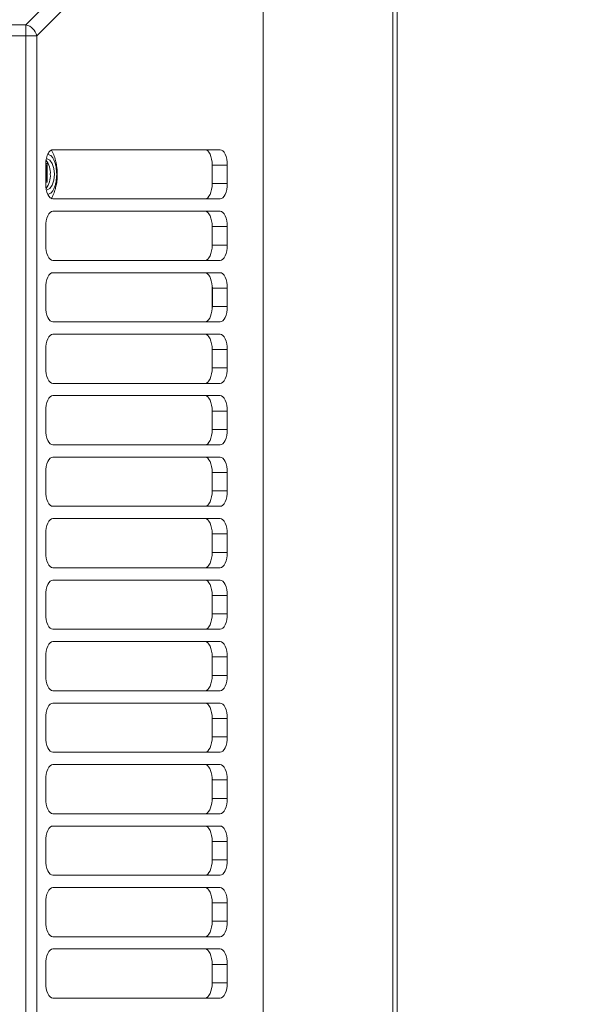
# Model space of a CAD drawing. Header units: millimetres. Extents: x 30 to 1432, y 107 to 988.
# Tile 32 of 34: x 1316 to 1409, y 614 to 774. Entities that reach past the tile are written whole.
import ezdxf

# ---------------------------------------------------------------- set-up
doc = ezdxf.new("R2010")
doc.units = ezdxf.units.MM
doc.header["$LTSCALE"] = 5
doc.layers.add('AA', color=7, linetype='Continuous')
doc.styles.add('SLDTEXTSTYLE1', font='TXT', dxfattribs={"width": 0.75})
doc.dimstyles.new('SLDDIMSTYLE2', dxfattribs={"dimtxt": 17.5, "dimasz": 16.51, "dimexe": 0, "dimexo": 0.0625, "dimgap": 4.375, "dimtad": 1, "dimrnd": 1e-09, "dimzin": 12, "dimdsep": 46, "dimtxsty": 'SLDTEXTSTYLE1', "dimsah": 1, "dimcen": 0.09, "dimadec": 0, "dimazin": 3, "dimtfac": 1, "dimtmove": 0, "dimatfit": 0, "dimfxl": 1, "dimfrac": 2, "dimtolj": 1, "dimtzin": 12, "dimarcsym": 0})

# ---------------------------------------------------------------- blocks, each defined once
blk = doc.blocks.new('*D8')
at = {"layer": 'AA', "color": 7}
for p, q in [((1280, 706.39), (1280, 879.54)), ((1377, 836.31), (1377, 879.54)), ((1280, 874.54), (1248.25, 874.54)), ((1280, 874.54), (1377, 874.54)), ((1377, 874.54), (1408.75, 874.54))]:
    blk.add_line(p, q, dxfattribs=at)
for points in [[(1280, 874.54), (1263.49, 877.08), (1263.49, 872)], [(1377, 874.54), (1393.51, 872), (1393.51, 877.08)]]:
    blk.add_solid(points, dxfattribs=at)
at = {"layer": 'AA', "color": 7, "insert": (1308.32, 897.1, 18.06), "char_height": 17.5, "attachment_point": 1, "style": 'SLDTEXTSTYLE1'}
blk.add_mtext('97', dxfattribs=at)

msp = doc.modelspace()

# ---------------------------------------------------------------- linework, layer by layer
at = {"color": 7, "linetype": 'Continuous', "lineweight": 15}
for p, q in [((1376.296, 831.31), (1376.296, 397.078)), ((1377.003, 831.31), (1377.003, 397.078)), ((1355.147, 428.994), (1355.147, 799.394)), ((1309.503, 773.508), (1316.551, 773.508)), ((1309.503, 771.742), (1316.551, 771.742)), ((1316.551, 771.742), (1316.551, 456.645)), ((1316.551, 771.742), (1318.317, 771.742)), ((1318.317, 771.742), (1318.317, 456.645)), ((1320.945, 753.194), (1348.165, 753.194)), ((1349.339, 750.694), (1346.866, 750.694)), ((1349.339, 750.694), (1349.339, 747.694)), ((1346.866, 747.694), (1349.339, 747.694)), ((1348.165, 745.194), (1320.945, 745.194)), ((1320.945, 743.194), (1348.165, 743.194)), ((1349.339, 740.694), (1346.866, 740.694)), ((1349.339, 740.694), (1349.339, 737.694)), ((1346.866, 737.694), (1349.339, 737.694)), ((1348.165, 735.194), (1320.945, 735.194)), ((1349.339, 730.694), (1346.902, 730.694)), ((1349.339, 730.694), (1349.339, 727.694)), ((1346.902, 727.694), (1349.339, 727.694)), ((1348.165, 725.194), (1320.945, 725.194)), ((1349.339, 720.694), (1346.866, 720.694)), ((1349.339, 720.694), (1349.339, 717.694)), ((1346.866, 717.694), (1349.339, 717.694)), ((1348.165, 715.194), (1320.945, 715.194)), ((1346.866, 707.694), (1349.339, 707.694)), ((1348.165, 705.194), (1320.945, 705.194)), ((1320.945, 703.194), (1348.165, 703.194)), ((1349.339, 700.694), (1346.866, 700.694)), ((1349.339, 700.694), (1349.339, 697.694)), ((1346.866, 697.694), (1349.339, 697.694)), ((1348.165, 695.194), (1320.945, 695.194)), ((1320.945, 693.194), (1348.165, 693.194)), ((1349.339, 690.694), (1346.866, 690.694)), ((1349.339, 690.694), (1349.339, 687.694)), ((1346.866, 687.694), (1349.339, 687.694)), ((1348.165, 685.194), (1320.945, 685.194)), ((1320.945, 683.194), (1348.165, 683.194)), ((1349.339, 680.694), (1346.866, 680.694)), ((1349.339, 680.694), (1349.339, 677.694)), ((1346.866, 677.694), (1349.339, 677.694)), ((1348.165, 675.194), (1320.945, 675.194)), ((1320.945, 673.194), (1348.165, 673.194)), ((1349.339, 670.694), (1346.866, 670.694)), ((1349.339, 670.694), (1349.339, 667.694)), ((1346.866, 667.694), (1349.339, 667.694)), ((1348.165, 665.194), (1320.945, 665.194)), ((1320.945, 663.194), (1348.165, 663.194)), ((1349.339, 660.694), (1346.866, 660.694)), ((1349.339, 660.694), (1349.339, 657.694)), ((1348.165, 655.194), (1320.945, 655.194)), ((1320.945, 653.194), (1348.165, 653.194)), ((1348.165, 645.194), (1320.945, 645.194)), ((1320.945, 643.194), (1348.165, 643.194)), ((1349.339, 640.694), (1346.866, 640.694)), ((1349.339, 640.694), (1349.339, 637.694)), ((1346.866, 637.694), (1349.339, 637.694)), ((1348.165, 635.194), (1320.945, 635.194)), ((1320.945, 633.194), (1348.165, 633.194)), ((1349.339, 630.694), (1346.866, 630.694)), ((1349.339, 630.694), (1349.339, 627.694)), ((1346.866, 627.694), (1349.339, 627.694)), ((1348.165, 625.194), (1320.945, 625.194)), ((1320.945, 623.194), (1348.165, 623.194)), ((1349.339, 620.694), (1346.866, 620.694)), ((1349.339, 620.694), (1349.339, 617.694)), ((1346.866, 617.694), (1349.339, 617.694))]:
    msp.add_line(p, q, dxfattribs=at)
at = {"color": 8, "linetype": 'Continuous', "lineweight": 15}
for p, q in [((1316.551, 773.508), (1348.473, 805.43)), ((1318.317, 771.742), (1350.239, 803.664))]:
    msp.add_line(p, q, dxfattribs=at)
at = {"color": 144, "linetype": 'Continuous', "lineweight": 0}
for p, q in [((1316.551, 771.742), (1316.551, 773.508)), ((1319.771, 747.694), (1319.771, 750.694)), ((1319.795, 750.957), (1320.015, 750.957)), ((1319.903, 748.134), (1319.903, 750.717)), ((1320.015, 750.957), (1320.015, 747.895)), ((1346.856, 747.367), (1346.856, 751.021)), ((1346.866, 750.694), (1346.866, 747.694)), ((1319.771, 748.134), (1319.903, 748.134)), ((1320.015, 747.895), (1319.771, 747.895)), ((1319.771, 737.694), (1319.771, 740.694)), ((1346.856, 737.367), (1346.856, 741.021)), ((1346.866, 740.694), (1346.866, 737.694)), ((1320.945, 733.194), (1348.165, 733.194)), ((1319.771, 727.694), (1319.771, 730.694)), ((1346.856, 727.367), (1346.856, 731.021)), ((1346.902, 730.694), (1346.902, 727.694)), ((1320.945, 723.194), (1348.165, 723.194)), ((1319.771, 717.694), (1319.771, 720.694)), ((1346.856, 717.367), (1346.856, 721.021)), ((1346.866, 720.694), (1346.866, 717.694)), ((1320.945, 713.194), (1348.165, 713.194)), ((1319.771, 707.694), (1319.771, 710.694)), ((1346.856, 707.367), (1346.856, 711.021)), ((1349.339, 710.694), (1346.866, 710.694)), ((1346.866, 710.694), (1346.866, 707.694)), ((1349.339, 710.694), (1349.339, 707.694)), ((1319.771, 697.694), (1319.771, 700.694)), ((1346.856, 697.367), (1346.856, 701.021)), ((1346.866, 700.694), (1346.866, 697.694)), ((1319.771, 687.694), (1319.771, 690.694)), ((1346.856, 687.367), (1346.856, 691.021)), ((1346.866, 690.694), (1346.866, 687.694)), ((1319.771, 677.694), (1319.771, 680.694)), ((1346.856, 677.367), (1346.856, 681.021)), ((1346.866, 680.694), (1346.866, 677.694)), ((1319.771, 667.694), (1319.771, 670.694)), ((1346.856, 667.367), (1346.856, 671.021)), ((1346.866, 670.694), (1346.866, 667.694)), ((1319.771, 657.694), (1319.771, 660.694)), ((1346.856, 657.367), (1346.856, 661.021)), ((1346.866, 660.694), (1346.866, 657.694)), ((1346.866, 657.694), (1349.339, 657.694)), ((1319.771, 647.694), (1319.771, 650.694)), ((1346.856, 647.367), (1346.856, 651.021)), ((1349.339, 650.694), (1346.902, 650.694)), ((1349.339, 650.694), (1349.339, 647.694)), ((1346.902, 647.694), (1349.339, 647.694)), ((1319.771, 637.694), (1319.771, 640.694)), ((1346.856, 637.367), (1346.856, 641.021)), ((1346.866, 640.694), (1346.866, 637.694)), ((1346.856, 627.367), (1346.856, 631.021)), ((1319.771, 627.694), (1319.771, 630.694)), ((1346.866, 630.694), (1346.866, 627.694)), ((1319.771, 617.694), (1319.771, 620.694)), ((1346.856, 617.367), (1346.856, 621.021)), ((1346.866, 620.694), (1346.866, 617.694)), ((1348.165, 615.194), (1320.945, 615.194))]:
    msp.add_line(p, q, dxfattribs=at)
at = {"color": 144, "linetype": 'Continuous', "lineweight": 0, "flags": 128}
for points in [[(1346.866, 750.694), (1346.844, 751.181), (1346.777, 751.65), (1346.669, 752.083), (1346.523, 752.461), (1346.345, 752.772), (1346.142, 753.003), (1345.922, 753.146), (1345.693, 753.194)], [(1320.012, 751.694), (1320.462, 751.503), (1320.842, 750.961), (1321.097, 750.15), (1321.186, 749.194)], [(1321.186, 749.194), (1321.097, 748.237), (1320.842, 747.426), (1320.462, 746.884), (1320.012, 746.694)], [(1345.693, 745.194), (1345.922, 745.242), (1346.142, 745.384), (1346.345, 745.615), (1346.523, 745.926), (1346.669, 746.305), (1346.777, 746.737), (1346.844, 747.206), (1346.866, 747.694)], [(1346.866, 740.694), (1346.844, 741.181), (1346.777, 741.65), (1346.669, 742.083), (1346.523, 742.461), (1346.345, 742.772), (1346.142, 743.003), (1345.922, 743.146), (1345.693, 743.194)], [(1348.165, 743.194), (1348.394, 743.146), (1348.614, 743.003), (1348.817, 742.772), (1348.995, 742.461), (1349.141, 742.083), (1349.249, 741.65), (1349.316, 741.181), (1349.339, 740.694)], [(1345.693, 735.194), (1345.922, 735.242), (1346.142, 735.384), (1346.345, 735.615), (1346.523, 735.926), (1346.669, 736.305), (1346.777, 736.737), (1346.844, 737.206), (1346.866, 737.694)], [(1349.339, 737.694), (1349.316, 737.206), (1349.249, 736.737), (1349.141, 736.305), (1348.995, 735.926), (1348.817, 735.615), (1348.614, 735.384), (1348.394, 735.242), (1348.165, 735.194)], [(1346.856, 731.021), (1346.81, 731.459), (1346.728, 731.873), (1346.612, 732.248), (1346.466, 732.574), (1346.296, 732.838), (1346.106, 733.034), (1345.903, 733.153), (1345.693, 733.194)], [(1345.693, 725.194), (1345.903, 725.234), (1346.106, 725.354), (1346.296, 725.549), (1346.466, 725.814), (1346.612, 726.139), (1346.728, 726.515), (1346.81, 726.928), (1346.856, 727.367)], [(1346.866, 720.694), (1346.844, 721.181), (1346.777, 721.65), (1346.669, 722.083), (1346.523, 722.461), (1346.345, 722.772), (1346.142, 723.003), (1345.922, 723.146), (1345.693, 723.194)], [(1345.693, 715.194), (1345.922, 715.242), (1346.142, 715.384), (1346.345, 715.615), (1346.523, 715.926), (1346.669, 716.305), (1346.777, 716.737), (1346.844, 717.206), (1346.866, 717.694)], [(1346.866, 710.694), (1346.844, 711.181), (1346.777, 711.65), (1346.669, 712.083), (1346.523, 712.461), (1346.345, 712.772), (1346.142, 713.003), (1345.922, 713.146), (1345.693, 713.194)], [(1345.693, 705.194), (1345.922, 705.242), (1346.142, 705.384), (1346.345, 705.615), (1346.523, 705.926), (1346.669, 706.305), (1346.777, 706.737), (1346.844, 707.206), (1346.866, 707.694)], [(1346.866, 700.694), (1346.844, 701.181), (1346.777, 701.65), (1346.669, 702.083), (1346.523, 702.461), (1346.345, 702.772), (1346.142, 703.003), (1345.922, 703.146), (1345.693, 703.194)], [(1345.693, 695.194), (1345.922, 695.242), (1346.142, 695.384), (1346.345, 695.615), (1346.523, 695.926), (1346.669, 696.305), (1346.777, 696.737), (1346.844, 697.206), (1346.866, 697.694)], [(1346.866, 690.694), (1346.844, 691.181), (1346.777, 691.65), (1346.669, 692.083), (1346.523, 692.461), (1346.345, 692.772), (1346.142, 693.003), (1345.922, 693.146), (1345.693, 693.194)], [(1345.693, 685.194), (1345.922, 685.242), (1346.142, 685.384), (1346.345, 685.615), (1346.523, 685.926), (1346.669, 686.305), (1346.777, 686.737), (1346.844, 687.206), (1346.866, 687.694)], [(1346.866, 680.694), (1346.844, 681.181), (1346.777, 681.65), (1346.669, 682.083), (1346.523, 682.461), (1346.345, 682.772), (1346.142, 683.003), (1345.922, 683.146), (1345.693, 683.194)], [(1345.693, 675.194), (1345.922, 675.242), (1346.142, 675.384), (1346.345, 675.615), (1346.523, 675.926), (1346.669, 676.305), (1346.777, 676.737), (1346.844, 677.206), (1346.866, 677.694)], [(1346.866, 670.694), (1346.844, 671.181), (1346.777, 671.65), (1346.669, 672.083), (1346.523, 672.461), (1346.345, 672.772), (1346.142, 673.003), (1345.922, 673.146), (1345.693, 673.194)], [(1345.693, 665.194), (1345.922, 665.242), (1346.142, 665.384), (1346.345, 665.615), (1346.523, 665.926), (1346.669, 666.305), (1346.777, 666.737), (1346.844, 667.206), (1346.866, 667.694)], [(1346.866, 660.694), (1346.844, 661.181), (1346.777, 661.65), (1346.669, 662.083), (1346.523, 662.461), (1346.345, 662.772), (1346.142, 663.003), (1345.922, 663.146), (1345.693, 663.194)], [(1345.693, 655.194), (1345.922, 655.242), (1346.142, 655.384), (1346.345, 655.615), (1346.523, 655.926), (1346.669, 656.305), (1346.777, 656.737), (1346.844, 657.206), (1346.866, 657.694)], [(1346.856, 651.021), (1346.81, 651.459), (1346.728, 651.873), (1346.612, 652.248), (1346.466, 652.574), (1346.296, 652.838), (1346.106, 653.034), (1345.903, 653.153), (1345.693, 653.194)], [(1345.693, 645.194), (1345.903, 645.234), (1346.106, 645.354), (1346.296, 645.549), (1346.466, 645.814), (1346.612, 646.139), (1346.728, 646.515), (1346.81, 646.928), (1346.856, 647.367)], [(1346.866, 640.694), (1346.844, 641.181), (1346.777, 641.65), (1346.669, 642.083), (1346.523, 642.461), (1346.345, 642.772), (1346.142, 643.003), (1345.922, 643.146), (1345.693, 643.194)], [(1345.693, 635.194), (1345.922, 635.242), (1346.142, 635.384), (1346.345, 635.615), (1346.523, 635.926), (1346.669, 636.305), (1346.777, 636.737), (1346.844, 637.206), (1346.866, 637.694)], [(1346.866, 630.694), (1346.844, 631.181), (1346.777, 631.65), (1346.669, 632.083), (1346.523, 632.461), (1346.345, 632.772), (1346.142, 633.003), (1345.922, 633.146), (1345.693, 633.194)], [(1320.945, 625.194), (1320.716, 625.242), (1320.496, 625.384), (1320.293, 625.615), (1320.115, 625.926), (1319.969, 626.305), (1319.861, 626.737), (1319.794, 627.206), (1319.771, 627.694)], [(1345.693, 625.194), (1345.922, 625.242), (1346.142, 625.384), (1346.345, 625.615), (1346.523, 625.926), (1346.669, 626.305), (1346.777, 626.737), (1346.844, 627.206), (1346.866, 627.694)], [(1349.339, 627.694), (1349.316, 627.206), (1349.249, 626.737), (1349.141, 626.305), (1348.995, 625.926), (1348.817, 625.615), (1348.614, 625.384), (1348.394, 625.242), (1348.165, 625.194)], [(1346.866, 620.694), (1346.844, 621.181), (1346.777, 621.65), (1346.669, 622.083), (1346.523, 622.461), (1346.345, 622.772), (1346.142, 623.003), (1345.922, 623.146), (1345.693, 623.194)], [(1345.693, 615.194), (1345.922, 615.242), (1346.142, 615.384), (1346.345, 615.615), (1346.523, 615.926), (1346.669, 616.305), (1346.777, 616.737), (1346.844, 617.206), (1346.866, 617.694)]]:
    msp.add_lwpolyline(points, dxfattribs=at)
at = {"color": 7, "linetype": 'Continuous', "lineweight": 15, "flags": 128}
for points in [[(1348.165, 753.194), (1348.394, 753.146), (1348.614, 753.003), (1348.817, 752.772), (1348.995, 752.461), (1349.141, 752.083), (1349.249, 751.65), (1349.316, 751.181), (1349.339, 750.694)], [(1320.945, 745.194), (1320.716, 745.242), (1320.496, 745.384), (1320.293, 745.615), (1320.115, 745.926), (1319.969, 746.305), (1319.861, 746.737), (1319.794, 747.206), (1319.771, 747.694)], [(1349.339, 747.694), (1349.316, 747.206), (1349.249, 746.737), (1349.141, 746.305), (1348.995, 745.926), (1348.817, 745.615), (1348.614, 745.384), (1348.394, 745.242), (1348.165, 745.194)], [(1319.771, 740.694), (1319.794, 741.181), (1319.861, 741.65), (1319.969, 742.083), (1320.115, 742.461), (1320.293, 742.772), (1320.496, 743.003), (1320.716, 743.146), (1320.945, 743.194)], [(1320.945, 735.194), (1320.716, 735.242), (1320.496, 735.384), (1320.293, 735.615), (1320.115, 735.926), (1319.969, 736.305), (1319.861, 736.737), (1319.794, 737.206), (1319.771, 737.694)], [(1319.771, 730.694), (1319.794, 731.181), (1319.861, 731.65), (1319.969, 732.083), (1320.115, 732.461), (1320.293, 732.772), (1320.496, 733.003), (1320.716, 733.146), (1320.945, 733.194)], [(1348.165, 733.194), (1348.394, 733.146), (1348.614, 733.003), (1348.817, 732.772), (1348.995, 732.461), (1349.141, 732.083), (1349.249, 731.65), (1349.316, 731.181), (1349.339, 730.694)], [(1320.945, 725.194), (1320.716, 725.242), (1320.496, 725.384), (1320.293, 725.615), (1320.115, 725.926), (1319.969, 726.305), (1319.861, 726.737), (1319.794, 727.206), (1319.771, 727.694)], [(1349.339, 727.694), (1349.316, 727.206), (1349.249, 726.737), (1349.141, 726.305), (1348.995, 725.926), (1348.817, 725.615), (1348.614, 725.384), (1348.394, 725.242), (1348.165, 725.194)], [(1319.771, 720.694), (1319.794, 721.181), (1319.861, 721.65), (1319.969, 722.083), (1320.115, 722.461), (1320.293, 722.772), (1320.496, 723.003), (1320.716, 723.146), (1320.945, 723.194)], [(1348.165, 723.194), (1348.394, 723.146), (1348.614, 723.003), (1348.817, 722.772), (1348.995, 722.461), (1349.141, 722.083), (1349.249, 721.65), (1349.316, 721.181), (1349.339, 720.694)], [(1320.945, 715.194), (1320.716, 715.242), (1320.496, 715.384), (1320.293, 715.615), (1320.115, 715.926), (1319.969, 716.305), (1319.861, 716.737), (1319.794, 717.206), (1319.771, 717.694)], [(1349.339, 717.694), (1349.316, 717.206), (1349.249, 716.737), (1349.141, 716.305), (1348.995, 715.926), (1348.817, 715.615), (1348.614, 715.384), (1348.394, 715.242), (1348.165, 715.194)], [(1319.771, 710.694), (1319.794, 711.181), (1319.861, 711.65), (1319.969, 712.083), (1320.115, 712.461), (1320.293, 712.772), (1320.496, 713.003), (1320.716, 713.146), (1320.945, 713.194)], [(1348.165, 713.194), (1348.394, 713.146), (1348.614, 713.003), (1348.817, 712.772), (1348.995, 712.461), (1349.141, 712.083), (1349.249, 711.65), (1349.316, 711.181), (1349.339, 710.694)], [(1320.945, 705.194), (1320.716, 705.242), (1320.496, 705.384), (1320.293, 705.615), (1320.115, 705.926), (1319.969, 706.305), (1319.861, 706.737), (1319.794, 707.206), (1319.771, 707.694)], [(1349.339, 707.694), (1349.316, 707.206), (1349.249, 706.737), (1349.141, 706.305), (1348.995, 705.926), (1348.817, 705.615), (1348.614, 705.384), (1348.394, 705.242), (1348.165, 705.194)], [(1319.771, 700.694), (1319.794, 701.181), (1319.861, 701.65), (1319.969, 702.083), (1320.115, 702.461), (1320.293, 702.772), (1320.496, 703.003), (1320.716, 703.146), (1320.945, 703.194)], [(1348.165, 703.194), (1348.394, 703.146), (1348.614, 703.003), (1348.817, 702.772), (1348.995, 702.461), (1349.141, 702.083), (1349.249, 701.65), (1349.316, 701.181), (1349.339, 700.694)], [(1320.945, 695.194), (1320.716, 695.242), (1320.496, 695.384), (1320.293, 695.615), (1320.115, 695.926), (1319.969, 696.305), (1319.861, 696.737), (1319.794, 697.206), (1319.771, 697.694)], [(1349.339, 697.694), (1349.316, 697.206), (1349.249, 696.737), (1349.141, 696.305), (1348.995, 695.926), (1348.817, 695.615), (1348.614, 695.384), (1348.394, 695.242), (1348.165, 695.194)], [(1319.771, 690.694), (1319.794, 691.181), (1319.861, 691.65), (1319.969, 692.083), (1320.115, 692.461), (1320.293, 692.772), (1320.496, 693.003), (1320.716, 693.146), (1320.945, 693.194)], [(1348.165, 693.194), (1348.394, 693.146), (1348.614, 693.003), (1348.817, 692.772), (1348.995, 692.461), (1349.141, 692.083), (1349.249, 691.65), (1349.316, 691.181), (1349.339, 690.694)], [(1320.945, 685.194), (1320.716, 685.242), (1320.496, 685.384), (1320.293, 685.615), (1320.115, 685.926), (1319.969, 686.305), (1319.861, 686.737), (1319.794, 687.206), (1319.771, 687.694)], [(1349.339, 687.694), (1349.316, 687.206), (1349.249, 686.737), (1349.141, 686.305), (1348.995, 685.926), (1348.817, 685.615), (1348.614, 685.384), (1348.394, 685.242), (1348.165, 685.194)], [(1319.771, 680.694), (1319.794, 681.181), (1319.861, 681.65), (1319.969, 682.083), (1320.115, 682.461), (1320.293, 682.772), (1320.496, 683.003), (1320.716, 683.146), (1320.945, 683.194)], [(1348.165, 683.194), (1348.394, 683.146), (1348.614, 683.003), (1348.817, 682.772), (1348.995, 682.461), (1349.141, 682.083), (1349.249, 681.65), (1349.316, 681.181), (1349.339, 680.694)], [(1320.945, 675.194), (1320.716, 675.242), (1320.496, 675.384), (1320.293, 675.615), (1320.115, 675.926), (1319.969, 676.305), (1319.861, 676.737), (1319.794, 677.206), (1319.771, 677.694)], [(1349.339, 677.694), (1349.316, 677.206), (1349.249, 676.737), (1349.141, 676.305), (1348.995, 675.926), (1348.817, 675.615), (1348.614, 675.384), (1348.394, 675.242), (1348.165, 675.194)], [(1319.771, 670.694), (1319.794, 671.181), (1319.861, 671.65), (1319.969, 672.083), (1320.115, 672.461), (1320.293, 672.772), (1320.496, 673.003), (1320.716, 673.146), (1320.945, 673.194)], [(1348.165, 673.194), (1348.394, 673.146), (1348.614, 673.003), (1348.817, 672.772), (1348.995, 672.461), (1349.141, 672.083), (1349.249, 671.65), (1349.316, 671.181), (1349.339, 670.694)], [(1320.945, 665.194), (1320.716, 665.242), (1320.496, 665.384), (1320.293, 665.615), (1320.115, 665.926), (1319.969, 666.305), (1319.861, 666.737), (1319.794, 667.206), (1319.771, 667.694)], [(1349.339, 667.694), (1349.316, 667.206), (1349.249, 666.737), (1349.141, 666.305), (1348.995, 665.926), (1348.817, 665.615), (1348.614, 665.384), (1348.394, 665.242), (1348.165, 665.194)], [(1319.771, 660.694), (1319.794, 661.181), (1319.861, 661.65), (1319.969, 662.083), (1320.115, 662.461), (1320.293, 662.772), (1320.496, 663.003), (1320.716, 663.146), (1320.945, 663.194)], [(1348.165, 663.194), (1348.394, 663.146), (1348.614, 663.003), (1348.817, 662.772), (1348.995, 662.461), (1349.141, 662.083), (1349.249, 661.65), (1349.316, 661.181), (1349.339, 660.694)], [(1320.945, 655.194), (1320.716, 655.242), (1320.496, 655.384), (1320.293, 655.615), (1320.115, 655.926), (1319.969, 656.305), (1319.861, 656.737), (1319.794, 657.206), (1319.771, 657.694)], [(1349.339, 657.694), (1349.316, 657.206), (1349.249, 656.737), (1349.141, 656.305), (1348.995, 655.926), (1348.817, 655.615), (1348.614, 655.384), (1348.394, 655.242), (1348.165, 655.194)], [(1319.771, 650.694), (1319.794, 651.181), (1319.861, 651.65), (1319.969, 652.083), (1320.115, 652.461), (1320.293, 652.772), (1320.496, 653.003), (1320.716, 653.146), (1320.945, 653.194)], [(1348.165, 653.194), (1348.394, 653.146), (1348.614, 653.003), (1348.817, 652.772), (1348.995, 652.461), (1349.141, 652.083), (1349.249, 651.65), (1349.316, 651.181), (1349.339, 650.694)], [(1320.945, 645.194), (1320.716, 645.242), (1320.496, 645.384), (1320.293, 645.615), (1320.115, 645.926), (1319.969, 646.305), (1319.861, 646.737), (1319.794, 647.206), (1319.771, 647.694)], [(1349.339, 647.694), (1349.316, 647.206), (1349.249, 646.737), (1349.141, 646.305), (1348.995, 645.926), (1348.817, 645.615), (1348.614, 645.384), (1348.394, 645.242), (1348.165, 645.194)], [(1319.771, 640.694), (1319.794, 641.181), (1319.861, 641.65), (1319.969, 642.083), (1320.115, 642.461), (1320.293, 642.772), (1320.496, 643.003), (1320.716, 643.146), (1320.945, 643.194)], [(1348.165, 643.194), (1348.394, 643.146), (1348.614, 643.003), (1348.817, 642.772), (1348.995, 642.461), (1349.141, 642.083), (1349.249, 641.65), (1349.316, 641.181), (1349.339, 640.694)], [(1320.945, 635.194), (1320.716, 635.242), (1320.496, 635.384), (1320.293, 635.615), (1320.115, 635.926), (1319.969, 636.305), (1319.861, 636.737), (1319.794, 637.206), (1319.771, 637.694)], [(1349.339, 637.694), (1349.316, 637.206), (1349.249, 636.737), (1349.141, 636.305), (1348.995, 635.926), (1348.817, 635.615), (1348.614, 635.384), (1348.394, 635.242), (1348.165, 635.194)], [(1319.771, 630.694), (1319.794, 631.181), (1319.861, 631.65), (1319.969, 632.083), (1320.115, 632.461), (1320.293, 632.772), (1320.496, 633.003), (1320.716, 633.146), (1320.945, 633.194)], [(1348.165, 633.194), (1348.394, 633.146), (1348.614, 633.003), (1348.817, 632.772), (1348.995, 632.461), (1349.141, 632.083), (1349.249, 631.65), (1349.316, 631.181), (1349.339, 630.694)], [(1319.771, 620.694), (1319.794, 621.181), (1319.861, 621.65), (1319.969, 622.083), (1320.115, 622.461), (1320.293, 622.772), (1320.496, 623.003), (1320.716, 623.146), (1320.945, 623.194)], [(1348.165, 623.194), (1348.394, 623.146), (1348.614, 623.003), (1348.817, 622.772), (1348.995, 622.461), (1349.141, 622.083), (1349.249, 621.65), (1349.316, 621.181), (1349.339, 620.694)], [(1320.945, 615.194), (1320.716, 615.242), (1320.496, 615.384), (1320.293, 615.615), (1320.115, 615.926), (1319.969, 616.305), (1319.861, 616.737), (1319.794, 617.206), (1319.771, 617.694)], [(1349.339, 617.694), (1349.316, 617.206), (1349.249, 616.737), (1349.141, 616.305), (1348.995, 615.926), (1348.817, 615.615), (1348.614, 615.384), (1348.394, 615.242), (1348.165, 615.194)]]:
    msp.add_lwpolyline(points, dxfattribs=at)
at = {"color": 144, "linetype": 'Continuous', "lineweight": 0}
msp.add_arc((1315.994, 771.185), 2.389, 13.48748, 76.51252, dxfattribs=at)
at = {"color": 7, "linetype": 'Continuous', "lineweight": 15}
for centre, radius, start, end in [((1317.185, 749.429), 3.347, 355.96979, 37.38874), ((1317.211, 748.955), 3.321, 322.05027, 4.12586)]:
    msp.add_arc(centre, radius, start, end, dxfattribs=at)
at = {"color": 144, "linetype": 'Continuous', "lineweight": 0}
for points, knots in [([(1319.771, 750.694), (1319.772, 750.746), (1319.773, 750.851), (1319.78, 751.008), (1319.791, 751.163), (1319.807, 751.315), (1319.828, 751.466), (1319.872, 751.725), (1319.957, 752.076), (1320.11, 752.473), (1320.296, 752.799), (1320.483, 753.004), (1320.652, 753.121), (1320.797, 753.183), (1320.896, 753.19), (1320.945, 753.194)], [0, 0, 0, 0, 0.0403177, 0.0803098, 0.1201341, 0.1599506, 0.1999192, 0.240198, 0.3700596, 0.5000577, 0.6299193, 0.7599174, 0.8400681, 0.9196688, 1, 1, 1, 1]), ([(1320.115, 745.935), (1320.275, 745.974), (1320.54, 746.037), (1320.869, 746.418), (1321.115, 746.843), (1321.317, 747.369), (1321.504, 748.138), (1321.599, 749.194), (1321.504, 750.249), (1321.317, 751.018), (1321.115, 751.544), (1320.869, 751.969), (1320.539, 752.351), (1320.273, 752.415), (1320.112, 752.453)], [0, 0, 0, 0, 0.1025277, 0.1705287, 0.2385839, 0.3065849, 0.37464, 0.499671, 0.6247019, 0.6927029, 0.760758, 0.8287591, 0.8968142, 1, 1, 1, 1]), ([(1319.771, 750.181), (1319.776, 750.169), (1319.795, 750.122), (1319.814, 750.021), (1319.823, 749.887), (1319.815, 749.752), (1319.796, 749.648), (1319.777, 749.599), (1319.771, 749.584)], [0, 0, 0, 0, 0.0740801, 0.2833729, 0.4934819, 0.7027748, 0.912884, 1, 1, 1, 1]), ([(1346.902, 730.694), (1346.901, 730.721), (1346.9, 730.776), (1346.891, 730.858), (1346.877, 730.94), (1346.863, 730.994), (1346.856, 731.021)], [0, 0, 0, 0, 0.2473896, 0.4959067, 0.7464761, 1, 1, 1, 1]), ([(1346.856, 727.367), (1346.865, 727.403), (1346.884, 727.474), (1346.899, 727.584), (1346.901, 727.657), (1346.902, 727.694)], [0, 0, 0, 0, 0.3373334, 0.6699444, 1, 1, 1, 1]), ([(1346.902, 650.694), (1346.901, 650.721), (1346.9, 650.776), (1346.891, 650.858), (1346.877, 650.94), (1346.863, 650.994), (1346.856, 651.021)], [0, 0, 0, 0, 0.2473896, 0.4959067, 0.7464761, 1, 1, 1, 1]), ([(1346.856, 647.367), (1346.865, 647.403), (1346.884, 647.474), (1346.899, 647.584), (1346.901, 647.657), (1346.902, 647.694)], [0, 0, 0, 0, 0.3373334, 0.6699444, 1, 1, 1, 1])]:
    msp.add_open_spline(points, degree=3, knots=knots, dxfattribs=at)
at = {"color": 7, "linetype": 'Continuous', "lineweight": 15}
for points, knots in [([(1321.653, 749.194), (1321.632, 749.683), (1321.603, 750.369), (1321.412, 751.348), (1321.168, 752.153), (1320.911, 752.818), (1320.693, 753.142), (1320.659, 753.194)], [0, 0, 0, 0, 0.3438536, 0.4812722, 0.7123505, 0.954451, 1, 1, 1, 1]), ([(1320.649, 745.194), (1320.791, 745.446), (1321.082, 745.962), (1321.346, 746.787), (1321.543, 747.666), (1321.639, 748.463), (1321.65, 748.994), (1321.653, 749.194)], [0, 0, 0, 0, 0.2129118, 0.4349995, 0.627029, 0.8594348, 1, 1, 1, 1])]:
    msp.add_open_spline(points, degree=3, knots=knots, dxfattribs=at)

# ---------------------------------------------------------------- dimensions: what is measured, and where the dimension line sits
at = {"layer": 'AA', "color": 7}
dim = msp.add_linear_dim(base=(1377.003, 874.538), p1=(1280.003, 701.392), p2=(1377.003, 831.31), dimstyle='SLDDIMSTYLE2', dxfattribs=at)
dim.commit()
dim.dimension.update_dxf_attribs({"geometry": '*D8', "text_midpoint": (1328.365, 874.538), "dimtype": 160})

doc.saveas('drawing.dxf')
